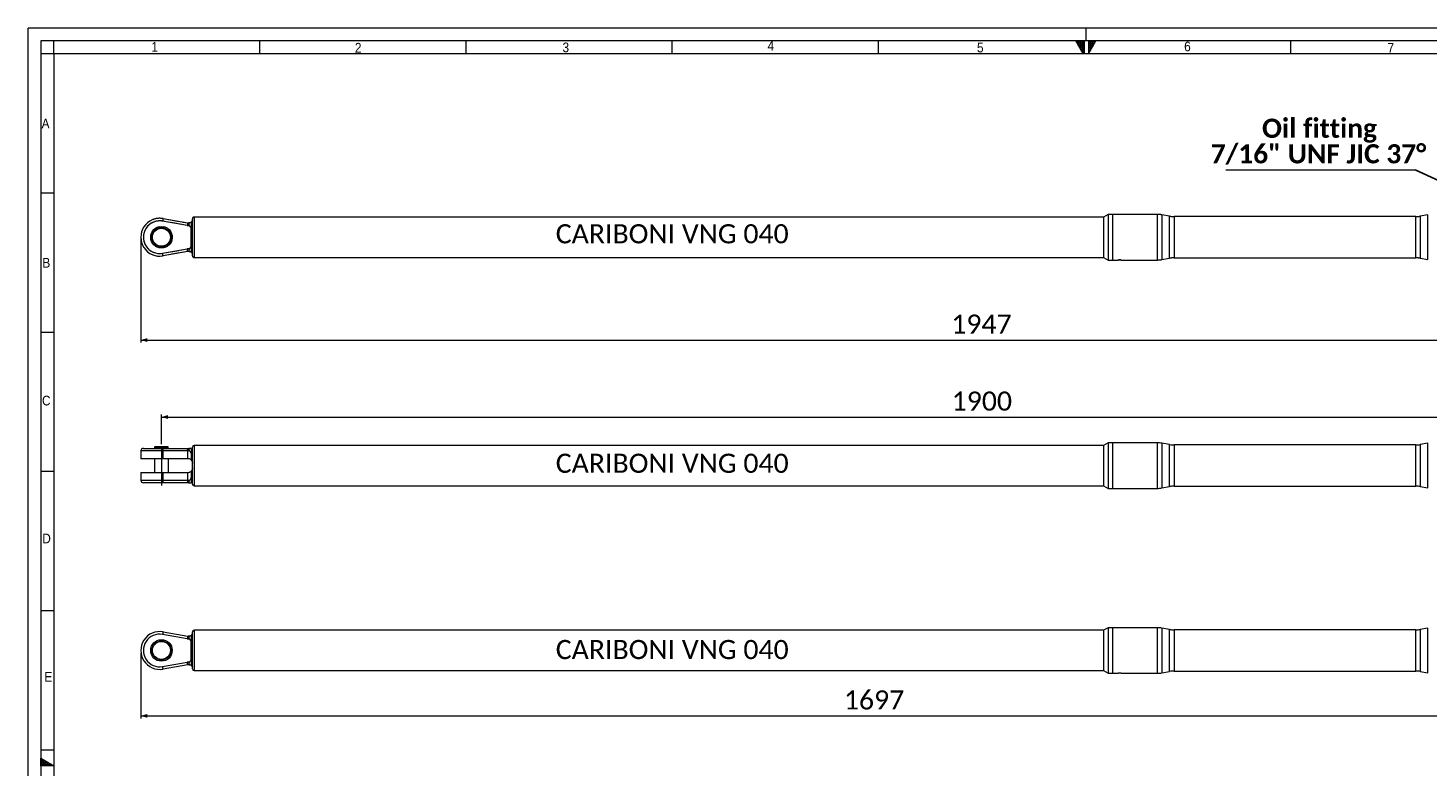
# Model space of a CAD drawing. Header units: millimetres. Extents: x 30 to 2493, y 30 to 1752.
# Tile 3 of 6: x 30 to 1660, y 892 to 1752. Entities that reach past the tile are written whole.
import ezdxf

# ---------------------------------------------------------------- set-up
doc = ezdxf.new("R2010")
doc.units = ezdxf.units.MM
doc.header["$LTSCALE"] = 3
for name, pattern in [('SLD-Centro', [19.05, 15.24, -1.27, 1.27, -1.27]), ('SLD-Combinazione-di-due-tratteggi', [12.7, 6.35, -1.27, 1.27, -1.27, 1.27, -1.27]), ('SLD-Solido', [0])]:
    doc.linetypes.add(name, pattern=pattern)
doc.styles.add('SLDTEXTSTYLE0', font='GOTHIC.TTF', dxfattribs={"width": 0.913})
doc.styles.add('SLDTEXTSTYLE3', font='CALIBRI.TTF')
doc.styles.add('SLDTEXTSTYLE4', font='CALIBRIB.TTF')
doc.styles.add('SLDTEXTSTYLE5', font='CALIBRIZ.TTF')
doc.styles.get("Standard").update_dxf_attribs({"font": 'CALIBRIB.TTF'})
doc.dimstyles.new('SLDDIMSTYLE0', dxfattribs={"dimtxt": 22.225, "dimasz": 7.5, "dimexe": 0, "dimexo": 0.0625, "dimgap": 5.55625, "dimtad": 1, "dimrnd": 1e-09, "dimzin": 12, "dimdsep": 46, "dimtxsty": 'SLDTEXTSTYLE4', "dimsah": 1, "dimcen": 0.09, "dimadec": 0, "dimazin": 3, "dimtfac": 1, "dimtofl": 0, "dimtmove": 0, "dimatfit": 3, "dimfxl": 0, "dimfrac": 2, "dimtolj": 1, "dimtzin": 12, "dimarcsym": 0})
doc.dimstyles.new('SLDDIMSTYLE1', dxfattribs={"dimtxt": 0.18, "dimasz": 7.5, "dimexe": 0, "dimexo": 0.0625, "dimgap": 0, "dimtad": 0, "dimtih": 1, "dimtoh": 1, "dimdec": 0, "dimrnd": 1e-09, "dimzin": 0, "dimdsep": 46, "dimtxsty": 'Standard', "dimsah": 1, "dimcen": 0.09, "dimadec": 0, "dimazin": 0, "dimtfac": 7.5, "dimtdec": 0, "dimtofl": 0, "dimtmove": 0, "dimatfit": 3, "dimfxl": 0, "dimfrac": 2, "dimtolj": 1, "dimtzin": 0, "dimarcsym": 0})

# ---------------------------------------------------------------- blocks, each defined once
blk = doc.blocks.new('_D')
at = {"color": 7, "linetype": 'SLD-Solido', "lineweight": 0}
for p, q in [((161.4, 1025), (161.4, 949)), ((1858.4, 1025), (1858.4, 949)), ((161.4, 952), (1858.4, 952))]:
    blk.add_line(p, q, dxfattribs=at)
for points in [[(161.4, 952), (168.9, 949.7), (168.9, 954.2)], [(1858.4, 952), (1850.9, 954.2), (1850.9, 949.7)]]:
    blk.add_solid(points, dxfattribs=at)
at = {"color": 7, "linetype": 'SLD-Solido', "lineweight": 0, "insert": (979.8, 981.6), "char_height": 22.23, "attachment_point": 1, "style": 'SLDTEXTSTYLE3'}
blk.add_mtext('1697', dxfattribs=at)
blk = doc.blocks.new('_D_2')
at = {"color": 7, "linetype": 'SLD-Solido', "lineweight": 0}
for p, q in [((161.4, 1505.7), (161.4, 1386.1)), ((2108.4, 1505.7), (2108.4, 1386.1)), ((161.4, 1389.1), (2108.4, 1389.1))]:
    blk.add_line(p, q, dxfattribs=at)
for points in [[(161.4, 1389.1), (168.9, 1386.8), (168.9, 1391.3)], [(2108.4, 1389.1), (2100.9, 1391.3), (2100.9, 1386.8)]]:
    blk.add_solid(points, dxfattribs=at)
at = {"color": 7, "linetype": 'SLD-Solido', "lineweight": 0, "insert": (1104.8, 1418.7), "char_height": 22.23, "attachment_point": 1, "style": 'SLDTEXTSTYLE3'}
blk.add_mtext('1947', dxfattribs=at)
blk = doc.blocks.new('SW_NOTE_4')
at = {"color": 0, "linetype": 'SLD-Solido', "lineweight": 0}
blk.add_line((-220.3, 0), (0, 0), dxfattribs=at)
at = {"color": 0, "linetype": 'Continuous', "lineweight": 0, "char_height": 22.225, "attachment_point": 2, "style": 'SLDTEXTSTYLE4'}
for s, insert in [('Oil fitting', (-111.3, 59.3)), ('7/16" UNF JIC 37°', (-112.5, 29.6))]:
    blk.add_mtext(s, dxfattribs=dict(at, insert=insert))
blk = doc.blocks.new('_D_5')
at = {"color": 7, "linetype": 'SLD-Solido', "lineweight": 0}
for p, q in [((185.4, 1268.1), (185.4, 1302.5)), ((185.4, 1299.5), (2085.4, 1299.5)), ((2085.4, 1269.5), (2085.4, 1302.5))]:
    blk.add_line(p, q, dxfattribs=at)
for points in [[(185.4, 1299.5), (192.9, 1297.3), (192.9, 1301.8)], [(2085.4, 1299.5), (2077.9, 1301.8), (2077.9, 1297.3)]]:
    blk.add_solid(points, dxfattribs=at)
at = {"color": 7, "linetype": 'SLD-Solido', "lineweight": 0, "insert": (1105.3, 1329.2), "char_height": 22.23, "attachment_point": 1, "style": 'SLDTEXTSTYLE3'}
blk.add_mtext('1900', dxfattribs=at)

msp = doc.modelspace()

# ---------------------------------------------------------------- hatches: boundary and pattern name
at = {"linetype": 'Continuous'}
h = msp.add_hatch(dxfattribs=at)
h.set_pattern_fill('NET', color=8, scale=0.75, style=0)
h.paths.add_polyline_path([(1258.5, 1737), (1258.5, 1722), (1249.84, 1737)], flags=0)
h = msp.add_hatch(dxfattribs=at)
h.set_pattern_fill('NET', color=8, scale=0.75, style=0)
h.paths.add_polyline_path([(1264.5, 1737), (1264.5, 1722), (1273.16, 1737)], flags=0)
h = msp.add_hatch(dxfattribs=at)
h.set_pattern_fill('NET', color=8, scale=0.75, style=0)
h.paths.add_polyline_path([(45, 902.66), (60, 894), (45, 894)], flags=0)

# ---------------------------------------------------------------- linework, layer by layer
at = {"color": 7, "linetype": 'SLD-Solido', "lineweight": 0}
for p, q in [((2493, 1752), (30, 1752)), ((30, 1752), (30, 30)), ((2478, 1737), (45, 1737)), ((45, 1737), (45, 45)), ((60, 1722), (60, 1737)), ((300, 1722), (300, 1737)), ((540, 1722), (540, 1737)), ((780, 1722), (780, 1737)), ((1020, 1722), (1020, 1737)), ((1249.84, 1737), (1258.5, 1737)), ((1258.5, 1722), (1249.84, 1737)), ((1258.5, 1737), (1258.5, 1722)), ((1260, 1722), (1260, 1737)), ((1264.5, 1737), (1273.16, 1737)), ((1264.5, 1722), (1273.16, 1737)), ((1264.5, 1737), (1264.5, 1722)), ((1500, 1722), (1500, 1737)), ((60, 1722), (45, 1722)), ((60, 1560), (45, 1560)), ((60, 1398), (45, 1398)), ((60, 1236), (45, 1236)), ((60, 1074), (45, 1074)), ((60, 912), (45, 912)), ((45, 894), (45, 902.66)), ((45, 902.66), (60, 894)), ((60, 894), (45, 894))]:
    msp.add_line(p, q, dxfattribs=at)
at = {"color": 7, "linetype": 'SLD-Centro', "lineweight": 0}
msp.add_line((1261.5, 1752), (1261.5, 1737), dxfattribs=at)
at = {"color": 7, "linetype": 'SLD-Solido', "lineweight": 15}
for p, q in [((2463, 1722), (60, 1722)), ((60, 1722), (60, 60)), ((1282.188, 1532.174), (223.384, 1532.174)), ((223.384, 1532.174), (223.384, 1485.174)), ((1287.384, 1535.174), (1282.188, 1532.174)), ((1282.188, 1532.174), (1282.188, 1485.174)), ((1292.384, 1535.174), (1287.384, 1535.174)), ((1287.384, 1535.174), (1287.384, 1482.174)), ((1344.76, 1535.174), (1292.384, 1535.174)), ((1292.384, 1535.174), (1292.384, 1482.174)), ((1292.384, 1535.174), (1292.384, 1508.674)), ((1344.76, 1482.174), (1344.76, 1535.174)), ((1358.978, 1533.13), (1349.969, 1534.718)), ((1349.969, 1534.718), (1349.969, 1482.63)), ((1358.978, 1484.218), (1358.978, 1533.13)), ((1645.581, 1532.674), (1364.187, 1532.674)), ((1364.187, 1532.674), (1364.187, 1508.674)), ((1645.581, 1508.674), (1645.581, 1532.674)), ((1659.799, 1534.718), (1650.791, 1533.13)), ((1650.791, 1533.13), (1650.791, 1508.674)), ((1659.799, 1508.674), (1659.799, 1534.718)), ((215.444, 1522.31), (186.686, 1527.385)), ((187.208, 1530.339), (215.965, 1525.264)), ((217.798, 1522.246), (219.834, 1519.369)), ((219.834, 1526.188), (218.246, 1525.391)), ((220.445, 1526.729), (219.834, 1526.188)), ((219.834, 1526.188), (219.834, 1519.369)), ((219.834, 1497.979), (219.834, 1519.369)), ((220.834, 1526.926), (220.834, 1490.422)), ((221.384, 1528.224), (221.382, 1528.222)), ((221.384, 1487.174), (221.384, 1530.174)), ((1292.384, 1508.674), (1292.384, 1482.174)), ((1364.187, 1508.674), (1364.187, 1484.674)), ((1645.581, 1484.674), (1645.581, 1508.674)), ((1650.791, 1508.674), (1650.791, 1484.218)), ((1659.799, 1482.63), (1659.799, 1508.674)), ((186.686, 1489.963), (215.444, 1495.038)), ((215.965, 1492.084), (187.208, 1487.009)), ((219.834, 1491.16), (218.246, 1491.957)), ((219.834, 1497.979), (219.834, 1491.16)), ((220.445, 1490.619), (219.834, 1491.16)), ((221.382, 1489.126), (221.384, 1489.124)), ((223.384, 1485.174), (1282.188, 1485.174)), ((1282.188, 1485.174), (1287.384, 1482.174)), ((1349.969, 1482.63), (1358.978, 1484.218)), ((1364.187, 1484.674), (1645.581, 1484.674)), ((1650.791, 1484.218), (1659.799, 1482.63)), ((1287.384, 1482.174), (1292.384, 1482.174)), ((1292.384, 1482.174), (1299.255, 1482.174)), ((1300.884, 1482.174), (1299.577, 1482.174)), ((1302.191, 1482.174), (1300.884, 1482.174)), ((1302.534, 1482.174), (1344.76, 1482.174)), ((161.384, 1260.04), (161.384, 1251.04)), ((187.208, 1260.04), (161.384, 1260.04)), ((164.384, 1263.04), (186.686, 1263.04)), ((177.934, 1265.14), (177.434, 1264.64)), ((177.434, 1264.64), (177.434, 1263.14)), ((193.334, 1264.64), (177.434, 1264.64)), ((193.334, 1263.14), (177.434, 1263.14)), ((177.934, 1265.14), (192.834, 1265.14)), ((178.084, 1263.14), (178.084, 1263.04)), ((186.686, 1263.04), (215.444, 1263.04)), ((187.208, 1251.04), (187.208, 1260.04)), ((215.965, 1260.04), (187.208, 1260.04)), ((192.684, 1263.04), (192.684, 1263.14)), ((193.334, 1264.64), (192.834, 1265.14)), ((193.334, 1263.14), (193.334, 1264.64)), ((215.444, 1263.04), (217.798, 1263.04)), ((215.965, 1251.04), (215.965, 1260.04)), ((218.246, 1260.04), (215.965, 1260.04)), ((219.834, 1263.04), (219.834, 1257.45)), ((220.834, 1262.04), (219.834, 1262.04)), ((219.834, 1257.45), (219.834, 1250.407)), ((221.384, 1262.59), (220.834, 1262.04)), ((220.834, 1262.04), (220.834, 1248.32)), ((221.384, 1243.04), (221.384, 1264.54)), ((1282.188, 1266.54), (223.384, 1266.54)), ((223.384, 1266.54), (223.384, 1243.04)), ((1287.384, 1269.54), (1282.188, 1266.54)), ((1282.188, 1266.54), (1282.188, 1219.54)), ((1292.384, 1269.54), (1287.384, 1269.54)), ((1287.384, 1269.54), (1287.384, 1216.54)), ((1344.76, 1269.54), (1292.384, 1269.54)), ((1292.384, 1269.54), (1292.384, 1216.54)), ((1344.76, 1216.54), (1344.76, 1269.54)), ((1358.978, 1267.496), (1349.969, 1269.085)), ((1349.969, 1269.085), (1349.969, 1216.996)), ((1358.978, 1218.585), (1358.978, 1267.496)), ((1645.581, 1267.04), (1364.187, 1267.04)), ((1364.187, 1267.04), (1364.187, 1219.04)), ((1645.581, 1219.04), (1645.581, 1267.04)), ((1659.799, 1269.085), (1650.791, 1267.496)), ((1650.791, 1267.496), (1650.791, 1218.585)), ((1659.799, 1216.996), (1659.799, 1269.085)), ((187.208, 1251.04), (161.384, 1251.04)), ((177.384, 1251.04), (177.384, 1235.04)), ((215.965, 1251.04), (187.208, 1251.04)), ((193.384, 1235.04), (193.384, 1251.04)), ((216.384, 1251.04), (215.965, 1251.04)), ((219.834, 1250.407), (220.445, 1248.958)), ((221.384, 1221.54), (221.384, 1243.04)), ((223.384, 1243.04), (223.384, 1219.54)), ((161.384, 1235.04), (161.384, 1226.04)), ((161.384, 1235.04), (187.208, 1235.04)), ((161.384, 1226.04), (187.208, 1226.04)), ((186.686, 1223.04), (164.384, 1223.04)), ((215.444, 1223.04), (186.686, 1223.04)), ((187.208, 1226.04), (187.208, 1235.04)), ((187.208, 1235.04), (215.965, 1235.04)), ((187.208, 1226.04), (215.965, 1226.04)), ((217.798, 1223.04), (215.444, 1223.04)), ((215.965, 1226.04), (215.965, 1235.04)), ((215.965, 1235.04), (216.384, 1235.04)), ((215.965, 1226.04), (218.246, 1226.04)), ((217.798, 1223.04), (219.834, 1223.04)), ((219.834, 1228.63), (218.246, 1226.04)), ((220.445, 1237.123), (219.834, 1235.674)), ((219.834, 1235.674), (219.834, 1228.63)), ((219.834, 1228.63), (219.834, 1223.04)), ((219.834, 1224.04), (220.834, 1224.04)), ((220.834, 1237.761), (220.834, 1224.04)), ((220.834, 1224.04), (221.384, 1223.49)), ((223.384, 1219.54), (1282.188, 1219.54)), ((1282.188, 1219.54), (1287.384, 1216.54)), ((1287.384, 1216.54), (1292.384, 1216.54)), ((1292.384, 1216.54), (1344.76, 1216.54)), ((1349.969, 1216.996), (1358.978, 1218.585)), ((1364.187, 1219.04), (1645.581, 1219.04)), ((1650.791, 1218.585), (1659.799, 1216.996)), ((215.444, 1041.671), (186.686, 1046.746)), ((187.208, 1049.7), (215.965, 1044.625)), ((219.834, 1045.549), (218.246, 1044.753)), ((220.445, 1046.09), (219.834, 1045.549)), ((219.834, 1045.549), (219.834, 1038.73)), ((220.834, 1046.287), (220.834, 1009.784)), ((221.384, 1047.585), (221.382, 1047.583)), ((221.384, 1006.535), (221.384, 1049.535)), ((1282.188, 1051.535), (223.384, 1051.535)), ((223.384, 1051.535), (223.384, 1004.535)), ((1287.384, 1054.535), (1282.188, 1051.535)), ((1282.188, 1051.535), (1282.188, 1004.535)), ((1292.384, 1054.535), (1287.384, 1054.535)), ((1287.384, 1054.535), (1287.384, 1001.535)), ((1344.76, 1054.535), (1292.384, 1054.535)), ((1292.384, 1054.535), (1292.384, 1001.535)), ((1292.384, 1054.535), (1292.384, 1028.035)), ((1344.76, 1001.535), (1344.76, 1054.535)), ((1358.978, 1052.491), (1349.969, 1054.079)), ((1349.969, 1054.079), (1349.969, 1001.991)), ((1358.978, 1003.579), (1358.978, 1052.491)), ((1645.581, 1052.035), (1364.187, 1052.035)), ((1364.187, 1052.035), (1364.187, 1028.035)), ((1645.581, 1028.035), (1645.581, 1052.035)), ((1659.799, 1054.079), (1650.791, 1052.491)), ((1650.791, 1052.491), (1650.791, 1028.035)), ((1659.799, 1028.035), (1659.799, 1054.079)), ((217.798, 1041.607), (219.834, 1038.73)), ((219.834, 1017.34), (219.834, 1038.73)), ((1292.384, 1028.035), (1292.384, 1001.535)), ((1364.187, 1028.035), (1364.187, 1004.035)), ((1645.581, 1004.035), (1645.581, 1028.035)), ((1650.791, 1028.035), (1650.791, 1003.579)), ((1659.799, 1001.991), (1659.799, 1028.035)), ((186.686, 1009.324), (215.444, 1014.4)), ((215.965, 1011.445), (187.208, 1006.37)), ((219.834, 1010.521), (218.246, 1011.318)), ((219.834, 1017.34), (219.834, 1010.521)), ((220.445, 1009.98), (219.834, 1010.521)), ((221.382, 1008.487), (221.384, 1008.485)), ((223.384, 1004.535), (1282.188, 1004.535)), ((1282.188, 1004.535), (1287.384, 1001.535)), ((1287.384, 1001.535), (1292.384, 1001.535)), ((1292.384, 1001.535), (1299.255, 1001.535)), ((1300.884, 1001.535), (1299.577, 1001.535)), ((1302.191, 1001.535), (1300.884, 1001.535)), ((1302.534, 1001.535), (1344.76, 1001.535)), ((1349.969, 1001.991), (1358.978, 1003.579)), ((1364.187, 1004.035), (1645.581, 1004.035)), ((1650.791, 1003.579), (1659.799, 1001.991))]:
    msp.add_line(p, q, dxfattribs=at)
at = {"color": 7, "linetype": 'SLD-Combinazione-di-due-tratteggi', "lineweight": 0}
for p, q in [((1282.188, 1532.174), (223.384, 1532.174)), ((223.384, 1532.174), (223.384, 1485.174)), ((1287.384, 1535.174), (1282.188, 1532.174)), ((1282.188, 1532.174), (1282.188, 1485.174)), ((1292.384, 1535.174), (1287.384, 1535.174)), ((1287.384, 1535.174), (1287.384, 1482.174)), ((1344.76, 1535.174), (1292.384, 1535.174)), ((1292.384, 1535.174), (1292.384, 1482.174)), ((1292.384, 1535.174), (1292.384, 1508.674)), ((1344.76, 1482.174), (1344.76, 1535.174)), ((1358.978, 1533.13), (1349.969, 1534.718)), ((1349.969, 1534.718), (1349.969, 1482.63)), ((1358.978, 1484.218), (1358.978, 1533.13)), ((1645.581, 1532.674), (1364.187, 1532.674)), ((1364.187, 1532.674), (1364.187, 1508.674)), ((1645.581, 1508.674), (1645.581, 1532.674)), ((1659.799, 1534.718), (1650.791, 1533.13)), ((1650.791, 1533.13), (1650.791, 1508.674)), ((1659.799, 1508.674), (1659.799, 1534.718)), ((215.444, 1522.31), (186.686, 1527.385)), ((187.208, 1530.339), (215.965, 1525.264)), ((217.798, 1522.246), (219.834, 1519.369)), ((219.834, 1526.188), (218.246, 1525.391)), ((220.445, 1526.729), (219.834, 1526.188)), ((219.834, 1526.188), (219.834, 1519.369)), ((219.834, 1497.979), (219.834, 1519.369)), ((220.834, 1526.926), (220.834, 1490.422)), ((221.384, 1528.224), (221.382, 1528.222)), ((221.384, 1487.174), (221.384, 1530.174)), ((1292.384, 1508.674), (1292.384, 1482.174)), ((1364.187, 1508.674), (1364.187, 1484.674)), ((1645.581, 1484.674), (1645.581, 1508.674)), ((1650.791, 1508.674), (1650.791, 1484.218)), ((1659.799, 1482.63), (1659.799, 1508.674)), ((186.686, 1489.963), (215.444, 1495.038)), ((215.965, 1492.084), (187.208, 1487.009)), ((219.834, 1491.16), (218.246, 1491.957)), ((219.834, 1497.979), (219.834, 1491.16)), ((220.445, 1490.619), (219.834, 1491.16)), ((221.382, 1489.126), (221.384, 1489.124)), ((223.384, 1485.174), (1282.188, 1485.174)), ((1282.188, 1485.174), (1287.384, 1482.174)), ((1349.969, 1482.63), (1358.978, 1484.218)), ((1364.187, 1484.674), (1645.581, 1484.674)), ((1650.791, 1484.218), (1659.799, 1482.63)), ((1287.384, 1482.174), (1292.384, 1482.174)), ((1292.384, 1482.174), (1299.255, 1482.174)), ((1300.884, 1482.174), (1299.577, 1482.174)), ((1302.191, 1482.174), (1300.884, 1482.174)), ((1302.534, 1482.174), (1344.76, 1482.174))]:
    msp.add_line(p, q, dxfattribs=at)
at = {"color": 7, "linetype": 'SLD-Centro', "lineweight": 15}
msp.add_line((185.384, 1265.14), (185.384, 1219.791), dxfattribs=at)
at = {"color": 7, "linetype": 'SLD-Solido', "lineweight": 15, "flags": 128}
for points in [[(187.208, 1530.339), (187.198, 1530.282), (187.168, 1530.114), (187.12, 1529.841), (187.055, 1529.474), (186.976, 1529.026), (186.886, 1528.515), (186.788, 1527.961), (186.686, 1527.385)], [(215.965, 1525.264), (215.955, 1525.207), (215.926, 1525.039), (215.877, 1524.766), (215.812, 1524.399), (215.734, 1523.951), (215.643, 1523.44), (215.546, 1522.886), (215.444, 1522.31)], [(187.208, 1487.009), (187.198, 1487.065), (187.168, 1487.234), (187.12, 1487.507), (187.055, 1487.874), (186.976, 1488.322), (186.886, 1488.832), (186.788, 1489.387), (186.686, 1489.963)], [(215.965, 1492.084), (215.955, 1492.141), (215.926, 1492.309), (215.877, 1492.582), (215.812, 1492.949), (215.734, 1493.397), (215.643, 1493.908), (215.546, 1494.462), (215.444, 1495.038)], [(187.208, 1049.7), (187.198, 1049.644), (187.168, 1049.476), (187.12, 1049.203), (187.055, 1048.835), (186.976, 1048.387), (186.886, 1047.877), (186.788, 1047.322), (186.686, 1046.746)], [(215.965, 1044.625), (215.955, 1044.568), (215.926, 1044.4), (215.877, 1044.127), (215.812, 1043.76), (215.734, 1043.312), (215.643, 1042.801), (215.546, 1042.247), (215.444, 1041.671)], [(215.965, 1011.445), (215.955, 1011.502), (215.926, 1011.67), (215.877, 1011.943), (215.812, 1012.311), (215.734, 1012.758), (215.643, 1013.269), (215.546, 1013.823), (215.444, 1014.4)], [(187.208, 1006.37), (187.198, 1006.427), (187.168, 1006.595), (187.12, 1006.868), (187.055, 1007.235), (186.976, 1007.683), (186.886, 1008.194), (186.788, 1008.748), (186.686, 1009.324)]]:
    msp.add_lwpolyline(points, dxfattribs=at)
at = {"color": 7, "linetype": 'SLD-Combinazione-di-due-tratteggi', "lineweight": 0, "flags": 128}
for points in [[(187.208, 1530.339), (187.198, 1530.282), (187.168, 1530.114), (187.12, 1529.841), (187.055, 1529.474), (186.976, 1529.026), (186.886, 1528.515), (186.788, 1527.961), (186.686, 1527.385)], [(215.965, 1525.264), (215.955, 1525.207), (215.926, 1525.039), (215.877, 1524.766), (215.812, 1524.399), (215.734, 1523.951), (215.643, 1523.44), (215.546, 1522.886), (215.444, 1522.31)], [(187.208, 1487.009), (187.198, 1487.065), (187.168, 1487.234), (187.12, 1487.507), (187.055, 1487.874), (186.976, 1488.322), (186.886, 1488.832), (186.788, 1489.387), (186.686, 1489.963)], [(215.965, 1492.084), (215.955, 1492.141), (215.926, 1492.309), (215.877, 1492.582), (215.812, 1492.949), (215.734, 1493.397), (215.643, 1493.908), (215.546, 1494.462), (215.444, 1495.038)]]:
    msp.add_lwpolyline(points, dxfattribs=at)
at = {"color": 7, "linetype": 'SLD-Solido', "lineweight": 15}
for centre, radius in [((185.384, 1508.674), 12.5), ((185.384, 1508.674), 11), ((185.384, 1508.674), 10.5), ((185.384, 1028.035), 12.5), ((185.384, 1028.035), 11), ((185.384, 1028.035), 10.5)]:
    msp.add_circle(centre, radius, dxfattribs=at)
at = {"color": 7, "linetype": 'SLD-Combinazione-di-due-tratteggi', "lineweight": 0}
for radius in [12.5, 11, 10.5]:
    msp.add_circle((185.384, 1508.674), radius, dxfattribs=at)
at = {"color": 7, "linetype": 'SLD-Solido', "lineweight": 15}
for centre, radius, start, end in [((223.384, 1530.174), 2, 90, 180), ((1344.76, 1505.174), 30, 80, 90), ((1364.187, 1562.674), 30, 260, 270), ((1645.581, 1562.674), 30, 270, 280), ((183.384, 1508.674), 22, 79.991357, 280.008643), ((183.384, 1508.674), 19, 79.991357, 280.008643), ((216.834, 1530.188), 8, 259.991357, 276.921197), ((216.834, 1530.188), 5, 259.991357, 286.400436), ((216.834, 1487.16), 8, 83.078803, 100.008643), ((216.834, 1487.16), 5, 73.599564, 100.008643), ((223.384, 1487.174), 2, 180, 270), ((1364.187, 1454.674), 30, 90, 100), ((1645.581, 1454.674), 30, 80, 90), ((1344.76, 1512.174), 30, 270, 280), ((164.384, 1260.04), 3, 90, 180), ((182.502, 1260.768), 4.762, 351.21408, 28.505764), ((211.258, 1260.768), 4.764, 351.218345, 28.497078), ((223.384, 1264.54), 2, 90, 180), ((1344.76, 1239.54), 30, 80, 90), ((1364.187, 1297.04), 30, 260, 270), ((1645.581, 1297.04), 30, 270, 280), ((164.384, 1226.04), 3, 180, 270), ((182.502, 1225.313), 4.762, 331.494236, 8.78592), ((211.258, 1225.313), 4.764, 331.502922, 8.781655), ((223.384, 1221.54), 2, 180, 270), ((1344.76, 1246.54), 30, 270, 280), ((1364.187, 1189.04), 30, 90, 100), ((1645.581, 1189.04), 30, 80, 90), ((183.384, 1028.035), 22, 79.991357, 280.008643), ((183.384, 1028.035), 19, 79.991357, 280.008643), ((216.834, 1049.549), 5, 259.991357, 286.400436), ((223.384, 1049.535), 2, 90, 180), ((1344.76, 1024.535), 30, 80, 90), ((1364.187, 1082.035), 30, 260, 270), ((1645.581, 1082.035), 30, 270, 280), ((216.834, 1049.549), 8, 259.991357, 276.921197), ((216.834, 1006.521), 8, 83.078803, 100.008643), ((216.834, 1006.521), 5, 73.599564, 100.008643), ((223.384, 1006.535), 2, 180, 270), ((1344.76, 1031.535), 30, 270, 280), ((1364.187, 974.035), 30, 90, 100), ((1645.581, 974.035), 30, 80, 90)]:
    msp.add_arc(centre, radius, start, end, dxfattribs=at)
at = {"color": 7, "linetype": 'SLD-Combinazione-di-due-tratteggi', "lineweight": 0}
for centre, radius, start, end in [((223.384, 1530.174), 2, 90, 180), ((1344.76, 1505.174), 30, 80, 90), ((1364.187, 1562.674), 30, 260, 270), ((1645.581, 1562.674), 30, 270, 280), ((183.384, 1508.674), 22, 79.991357, 280.008643), ((183.384, 1508.674), 19, 79.991357, 280.008643), ((216.834, 1530.188), 8, 259.991357, 276.921197), ((216.834, 1530.188), 5, 259.991357, 286.400436), ((216.834, 1487.16), 8, 83.078803, 100.008643), ((216.834, 1487.16), 5, 73.599564, 100.008643), ((223.384, 1487.174), 2, 180, 270), ((1364.187, 1454.674), 30, 90, 100), ((1645.581, 1454.674), 30, 80, 90), ((1344.76, 1512.174), 30, 270, 280)]:
    msp.add_arc(centre, radius, start, end, dxfattribs=at)
at = {"color": 7, "linetype": 'SLD-Solido', "lineweight": 15}
for points, knots in [([(217.776, 1525.31), (217.659, 1525.277), (217.226, 1525.155), (216.739, 1525.186), (216.384, 1525.208)], [0, 0, 0, 0, 0.27164451, 1, 1, 1, 1]), ([(218.246, 1525.391), (217.889, 1525.252), (217.389, 1525.057), (217.054, 1524.414), (217.029, 1523.849), (217.207, 1523.222), (217.483, 1522.681), (217.71, 1522.368), (217.798, 1522.246)], [0, 0, 0, 0, 0.35724959, 0.50044107, 0.64467804, 0.77537689, 0.91291233, 1, 1, 1, 1]), ([(220.834, 1526.926), (220.811, 1526.913), (220.695, 1526.848), (220.556, 1526.782), (220.445, 1526.729)], [0, 0, 0, 0, 0.201905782, 1, 1, 1, 1]), ([(221.384, 1527.992), (221.373, 1527.94), (221.343, 1527.801), (221.125, 1527.399), (220.907, 1527.044), (220.834, 1526.926)], [0, 0, 0, 0, 0.28730733, 0.76135573, 1, 1, 1, 1]), ([(218.027, 1491.975), (217.828, 1492.035), (217.315, 1492.187), (216.737, 1492.158), (216.384, 1492.14)], [0, 0, 0, 0, 0.38856282, 1, 1, 1, 1]), ([(217.798, 1495.102), (217.635, 1494.866), (217.308, 1494.392), (217.047, 1493.645), (217.035, 1493.029), (217.257, 1492.5), (217.685, 1492.154), (218.077, 1492.016), (218.246, 1491.957)], [0, 0, 0, 0, 0.16539567, 0.33188929, 0.47792143, 0.60735801, 0.83108701, 1, 1, 1, 1]), ([(219.834, 1497.979), (219.29, 1497.171), (218.633, 1496.196), (217.92, 1495.261), (217.798, 1495.102)], [0, 0, 0, 0, 0.82915708, 1, 1, 1, 1]), ([(220.445, 1490.619), (220.565, 1490.562), (220.704, 1490.495), (220.819, 1490.431), (220.834, 1490.422)], [0, 0, 0, 0, 0.86400309, 1, 1, 1, 1]), ([(220.834, 1490.422), (220.978, 1490.185), (221.254, 1489.729), (221.379, 1489.439), (221.384, 1489.364), (221.384, 1489.355)], [0, 0, 0, 0, 0.48667242, 0.93903429, 1, 1, 1, 1]), ([(1302.534, 1482.174), (1302.516, 1482.175), (1302.48, 1482.177), (1302.196, 1482.194), (1301.778, 1482.212), (1301.255, 1482.225), (1300.691, 1482.227), (1300.151, 1482.217), (1299.689, 1482.199), (1299.375, 1482.183), (1299.225, 1482.173), (1299.249, 1482.175), (1299.255, 1482.175)], [0, 0, 0, 0, 0.107229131, 0.214451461, 0.321804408, 0.429245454, 0.536542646, 0.643696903, 0.750922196, 0.858329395, 0.965742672, 1, 1, 1, 1]), ([(217.798, 1263.04), (217.635, 1263.023), (217.308, 1262.988), (217.047, 1262.674), (217.035, 1262.196), (217.257, 1261.538), (217.685, 1260.804), (218.077, 1260.27), (218.246, 1260.04)], [0, 0, 0, 0, 0.16539567, 0.33188929, 0.47792143, 0.60735801, 0.83108701, 1, 1, 1, 1]), ([(219.834, 1263.04), (219.29, 1263.04), (218.633, 1263.04), (217.92, 1263.04), (217.798, 1263.04)], [0, 0, 0, 0, 0.82915708, 1, 1, 1, 1]), ([(218.246, 1260.04), (218.695, 1259.397), (219.284, 1258.555), (219.729, 1257.662), (219.834, 1257.45)], [0, 0, 0, 0, 0.76339998, 1, 1, 1, 1]), ([(220.445, 1248.958), (220.252, 1249.198), (219.769, 1249.8), (218.759, 1250.508), (217.523, 1250.97), (216.733, 1251.019), (216.384, 1251.04)], [0, 0, 0, 0, 0.21223218, 0.53320895, 0.79390022, 1, 1, 1, 1]), ([(220.445, 1248.958), (220.558, 1248.79), (220.697, 1248.583), (220.812, 1248.362), (220.834, 1248.32)], [0, 0, 0, 0, 0.81147912, 1, 1, 1, 1]), ([(220.834, 1248.32), (220.978, 1247.996), (221.254, 1247.372), (221.379, 1246.533), (221.384, 1246.093), (221.384, 1246.04)], [0, 0, 0, 0, 0.48667242, 0.93903429, 1, 1, 1, 1]), ([(221.384, 1240.04), (221.373, 1239.795), (221.343, 1239.144), (221.125, 1238.375), (220.907, 1237.915), (220.834, 1237.761)], [0, 0, 0, 0, 0.28730733, 0.76135573, 1, 1, 1, 1]), ([(216.384, 1235.04), (216.822, 1235.074), (217.695, 1235.141), (219.004, 1235.708), (219.895, 1236.413), (220.324, 1236.967), (220.445, 1237.123)], [0, 0, 0, 0, 0.25773467, 0.51449376, 0.86303656, 1, 1, 1, 1]), ([(218.246, 1226.04), (217.889, 1225.545), (217.389, 1224.85), (217.054, 1223.981), (217.029, 1223.506), (217.207, 1223.196), (217.483, 1223.058), (217.71, 1223.045), (217.798, 1223.04)], [0, 0, 0, 0, 0.35724959, 0.50044107, 0.64467804, 0.77537689, 0.91291233, 1, 1, 1, 1]), ([(220.834, 1237.761), (220.811, 1237.716), (220.695, 1237.495), (220.556, 1237.288), (220.445, 1237.123)], [0, 0, 0, 0, 0.201905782, 1, 1, 1, 1]), ([(217.776, 1044.672), (217.659, 1044.639), (217.226, 1044.517), (216.739, 1044.547), (216.384, 1044.569)], [0, 0, 0, 0, 0.27164451, 1, 1, 1, 1]), ([(218.246, 1044.753), (217.889, 1044.613), (217.389, 1044.418), (217.054, 1043.776), (217.029, 1043.211), (217.207, 1042.583), (217.483, 1042.043), (217.71, 1041.729), (217.798, 1041.607)], [0, 0, 0, 0, 0.35724959, 0.50044107, 0.64467804, 0.77537689, 0.91291233, 1, 1, 1, 1]), ([(220.834, 1046.287), (220.811, 1046.274), (220.695, 1046.209), (220.556, 1046.143), (220.445, 1046.09)], [0, 0, 0, 0, 0.201905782, 1, 1, 1, 1]), ([(221.384, 1047.354), (221.373, 1047.301), (221.343, 1047.162), (221.125, 1046.761), (220.907, 1046.406), (220.834, 1046.287)], [0, 0, 0, 0, 0.28730733, 0.76135573, 1, 1, 1, 1]), ([(218.027, 1011.337), (217.828, 1011.396), (217.315, 1011.548), (216.737, 1011.519), (216.384, 1011.501)], [0, 0, 0, 0, 0.38856282, 1, 1, 1, 1]), ([(217.798, 1014.463), (217.635, 1014.227), (217.308, 1013.754), (217.047, 1013.006), (217.035, 1012.39), (217.257, 1011.862), (217.685, 1011.515), (218.077, 1011.377), (218.246, 1011.318)], [0, 0, 0, 0, 0.16539567, 0.33188929, 0.47792143, 0.60735801, 0.83108701, 1, 1, 1, 1]), ([(219.834, 1017.34), (219.29, 1016.532), (218.633, 1015.557), (217.92, 1014.623), (217.798, 1014.463)], [0, 0, 0, 0, 0.82915708, 1, 1, 1, 1]), ([(220.445, 1009.98), (220.565, 1009.923), (220.704, 1009.857), (220.819, 1009.792), (220.834, 1009.784)], [0, 0, 0, 0, 0.86400309, 1, 1, 1, 1]), ([(220.834, 1009.784), (220.978, 1009.547), (221.254, 1009.09), (221.379, 1008.8), (221.384, 1008.726), (221.384, 1008.717)], [0, 0, 0, 0, 0.48667242, 0.93903429, 1, 1, 1, 1]), ([(1302.534, 1001.535), (1302.516, 1001.536), (1302.48, 1001.539), (1302.196, 1001.555), (1301.778, 1001.573), (1301.255, 1001.586), (1300.691, 1001.588), (1300.151, 1001.578), (1299.689, 1001.561), (1299.375, 1001.544), (1299.225, 1001.535), (1299.249, 1001.536), (1299.255, 1001.537)], [0, 0, 0, 0, 0.107229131, 0.214451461, 0.321804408, 0.429245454, 0.536542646, 0.643696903, 0.750922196, 0.858329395, 0.965742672, 1, 1, 1, 1])]:
    msp.add_open_spline(points, degree=3, knots=knots, dxfattribs=at)
at = {"color": 7, "linetype": 'SLD-Combinazione-di-due-tratteggi', "lineweight": 0}
for points, knots in [([(217.776, 1525.31), (217.659, 1525.277), (217.226, 1525.155), (216.739, 1525.186), (216.384, 1525.208)], [0, 0, 0, 0, 0.27164451, 1, 1, 1, 1]), ([(218.246, 1525.391), (217.889, 1525.252), (217.389, 1525.057), (217.054, 1524.414), (217.029, 1523.849), (217.207, 1523.222), (217.483, 1522.681), (217.71, 1522.368), (217.798, 1522.246)], [0, 0, 0, 0, 0.35724959, 0.50044107, 0.64467804, 0.77537689, 0.91291233, 1, 1, 1, 1]), ([(220.834, 1526.926), (220.811, 1526.913), (220.695, 1526.848), (220.556, 1526.782), (220.445, 1526.729)], [0, 0, 0, 0, 0.201905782, 1, 1, 1, 1]), ([(221.384, 1527.992), (221.373, 1527.94), (221.343, 1527.801), (221.125, 1527.399), (220.907, 1527.044), (220.834, 1526.926)], [0, 0, 0, 0, 0.28730733, 0.76135573, 1, 1, 1, 1]), ([(218.027, 1491.975), (217.828, 1492.035), (217.315, 1492.187), (216.737, 1492.158), (216.384, 1492.14)], [0, 0, 0, 0, 0.38856282, 1, 1, 1, 1]), ([(217.798, 1495.102), (217.635, 1494.866), (217.308, 1494.392), (217.047, 1493.645), (217.035, 1493.029), (217.257, 1492.5), (217.685, 1492.154), (218.077, 1492.016), (218.246, 1491.957)], [0, 0, 0, 0, 0.16539567, 0.33188929, 0.47792143, 0.60735801, 0.83108701, 1, 1, 1, 1]), ([(219.834, 1497.979), (219.29, 1497.171), (218.633, 1496.196), (217.92, 1495.261), (217.798, 1495.102)], [0, 0, 0, 0, 0.82915708, 1, 1, 1, 1]), ([(220.445, 1490.619), (220.565, 1490.562), (220.704, 1490.495), (220.819, 1490.431), (220.834, 1490.422)], [0, 0, 0, 0, 0.86400309, 1, 1, 1, 1]), ([(220.834, 1490.422), (220.978, 1490.185), (221.254, 1489.729), (221.379, 1489.439), (221.384, 1489.364), (221.384, 1489.355)], [0, 0, 0, 0, 0.48667242, 0.93903429, 1, 1, 1, 1]), ([(1302.534, 1482.174), (1302.516, 1482.175), (1302.48, 1482.177), (1302.196, 1482.194), (1301.778, 1482.212), (1301.255, 1482.225), (1300.691, 1482.227), (1300.151, 1482.217), (1299.689, 1482.199), (1299.375, 1482.183), (1299.225, 1482.173), (1299.249, 1482.175), (1299.255, 1482.175)], [0, 0, 0, 0, 0.107229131, 0.214451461, 0.321804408, 0.429245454, 0.536542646, 0.643696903, 0.750922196, 0.858329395, 0.965742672, 1, 1, 1, 1])]:
    msp.add_open_spline(points, degree=3, knots=knots, dxfattribs=at)

# ---------------------------------------------------------------- block references
at = {"color": 7, "linetype": 'Continuous', "lineweight": 0}
msp.add_blockref('SW_NOTE_4', (1644.833, 1587.245), dxfattribs=at)

# ---------------------------------------------------------------- texts
at = {"color": 7, "linetype": 'Continuous', "lineweight": 0, "attachment_point": 1}
for s, insert, char_height, style in [('1', (173.727, 1735.764), 11.286, 'SLDTEXTSTYLE0'), ('2', (410.52, 1734.688), 11.286, 'SLDTEXTSTYLE0'), ('3', (652.245, 1735.106), 11.286, 'SLDTEXTSTYLE0'), ('4', (890.898, 1736.999), 11.286, 'SLDTEXTSTYLE0'), ('5', (1134.75, 1734.966), 11.286, 'SLDTEXTSTYLE0'), ('6', (1375.957, 1736.213), 11.286, 'SLDTEXTSTYLE0'), ('7', (1612.654, 1734.548), 11.286, 'SLDTEXTSTYLE0'), ('A', (45.877, 1646.652), 11.286, 'SLDTEXTSTYLE0'), ('CARIBONI VNG 040', (644.401, 1523.789), 22.225, 'SLDTEXTSTYLE5'), ('B', (46.731, 1484.582), 11.286, 'SLDTEXTSTYLE0'), ('C', (46.301, 1324.292), 11.286, 'SLDTEXTSTYLE0'), ('CARIBONI VNG 040', (644.401, 1256.889), 22.225, 'SLDTEXTSTYLE5'), ('D', (46.628, 1163.888), 11.286, 'SLDTEXTSTYLE0'), ('CARIBONI VNG 040', (644.401, 1040.213), 22.225, 'SLDTEXTSTYLE5'), ('E', (49.055, 1003.054), 11.286, 'SLDTEXTSTYLE0')]:
    msp.add_mtext(s, dxfattribs=dict(at, insert=insert, char_height=char_height, style=style))

# ---------------------------------------------------------------- dimensions: what is measured, and where the dimension line sits
at = {"color": 7, "linetype": 'SLD-Solido', "lineweight": 0}
for base, p1, p2, picture, middle in [((2108.384, 1389.083), (161.384, 1508.674), (2108.384, 1508.674), '_D_2', (1134.884, 1389.083)), ((2085.384, 1299.54), (185.384, 1265.14), (2085.384, 1266.483), '_D_5', (1135.384, 1299.54))]:
    dim = msp.add_linear_dim(base=base, p1=p1, p2=p2, dimstyle='SLDDIMSTYLE0', dxfattribs=at)
    dim.commit()
    dim.dimension.update_dxf_attribs({"geometry": picture, "text_midpoint": middle, "dimtype": 160})
dim = msp.add_linear_dim(base=(1858.384, 951.999), p1=(161.384, 1028.035), p2=(1858.384, 1028.035), angle=0, dimstyle='SLDDIMSTYLE0', dxfattribs=at)
dim.commit()
dim.dimension.update_dxf_attribs({"geometry": '_D', "text_midpoint": (1009.884, 951.999), "dimtype": 160})

# ---------------------------------------------------------------- leaders
at = {"color": 7, "linetype": 'Continuous', "lineweight": 0}
msp.add_leader([(1749.384, 1539.049), (1644.833, 1587.245)], dimstyle='SLDDIMSTYLE1', dxfattribs=at)

doc.saveas('drawing.dxf')
